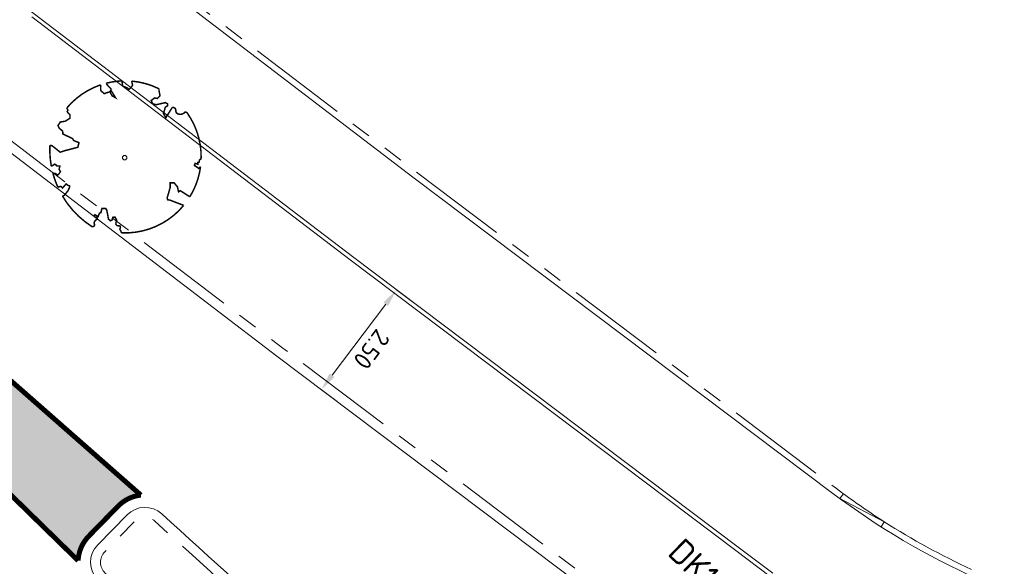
# Model space of a CAD drawing. Header units: metres. Extents: x 187485 to 190091, y 333584 to 335017.
# Tile 10 of 21: x 189008 to 189028, y 333992 to 334003. Entities that reach past the tile are written whole.
import ezdxf
from ezdxf.enums import TextEntityAlignment as Align
from ezdxf.lldxf.tags import DXFTag

# ---------------------------------------------------------------- set-up
doc = ezdxf.new("R2010")
doc.units = ezdxf.units.M
doc.linetypes.add('VH-TROTTOIRBAND_180-200', pattern=[20, 10, -2, 2, -2, 2, -2])
doc.layers.get('Defpoints').update_dxf_attribs({"color": 151})
for name, color, linetype, lineweight in [('N-WE-GR-BOOM-S', 7, 'Continuous', 18), ('N-WE-VH-KANTOPSLUITING_ELEMENT_VERLAAGDEBAND_OENV-G', 1, 'Continuous', 15), ('N-WE-VH-KANTOPSLUITING_ELEMENT_VERLOOPBAND_OENV-G', 1, 'Continuous', 15), ('N-WE-VH-KANTOPSLUITING_OPSLUITBAND_80X200-G', 5, 'VH-OPSLUITBAND_100X200', 15), ('N-WE-VH-KANTOPSLUITING_RIJWIELPADBAND_4-12 200-G', 5, 'VH-TROTTOIRBAND_180-200', 15), ('N-WE-VH-KANTOPSLUITING_RIJWIELPADBAND_4-12 200_OENV-G', 1, 'VH-TROTTOIRBAND_180-200', 15), ('N-WE-VH-KANTOPSLUITING_TROTTOIRBAND_180 200_OENV-G', 1, 'VH-TROTTOIRBAND_180-200', 15), ('N-WE-VH-KANTOPSLUITING_VOORKANTBAND-G', 5, 'Continuous', 15), ('N-WE-VH-KANTOPSLUITING_VOORKANTBAND_OENV-G', 1, 'Continuous', 15), ('N-WE-VW-MARKERING_PUNTSTUK_OENV-V', 1, 'Continuous', 18), ('N-WE-VW-VRI-M', 7, 'Continuous', 20), ('X-XX-AL-T25', 7, 'Continuous', 25)]:
    doc.layers.add(name, color=color, linetype=linetype, lineweight=lineweight)
doc.styles.add('NLCS-ISO-M200-T18', font='NLCS-ISO.ttf', dxfattribs={"height": 0.36})
doc.styles.add('NLCS-ISO-M200-T25', font='NLCS-ISO.ttf', dxfattribs={"height": 0.5})
doc.styles.add('NLCS-ISO-M500-T25', font='NLCS-ISO.ttf', dxfattribs={"height": 1.25})
tags = doc.linetypes.add('VH-OPSLUITBAND_100X200', pattern=[16, 8, -2, 4, -2]).pattern_tags.tags
tags[10:11] = [DXFTag(74, 4), DXFTag(75, 0), DXFTag(340, '0'), DXFTag(46, 1.0), DXFTag(50, 0.0), DXFTag(44, 0.0), DXFTag(45, 0.0)]
tags[8:9] = [DXFTag(74, 4), DXFTag(75, 0), DXFTag(340, '0'), DXFTag(46, 1.0), DXFTag(50, 0.0), DXFTag(44, 0.0), DXFTag(45, 0.0)]
tags[6:7] = [DXFTag(74, 4), DXFTag(75, 0), DXFTag(340, '0'), DXFTag(46, 1.0), DXFTag(50, 0.0), DXFTag(44, 0.0), DXFTag(45, 0.0)]
tags[4:5] = [DXFTag(74, 4), DXFTag(75, 0), DXFTag(340, '0'), DXFTag(46, 1.0), DXFTag(50, 0.0), DXFTag(44, 0.0), DXFTag(45, 0.0)]
doc.dimstyles.new('NLCS-M200-T18-PIJL_L2_H2', dxfattribs={"dimscale": 0.2, "dimtxt": 2.5, "dimasz": 1.8, "dimexe": 2, "dimexo": 2, "dimgap": 0.7, "dimtad": 1, "dimzin": 0, "dimdsep": 46, "dimtxsty": 'NLCS-ISO-M200-T18', "dimcen": 0, "dimdle": 2, "dimclrd": 256, "dimclre": 256, "dimclrt": 256, "dimazin": 0, "dimtfac": 1, "dimtdec": 3, "dimtofl": 0, "dimtmove": 0, "dimatfit": 3, "dimfxl": 2, "dimfxlon": 1, "dimtfillclr": 256, "dimtolj": 1, "dimtzin": 0, "dimlwd": -1, "dimlwe": -1, "dimarcsym": 0})

# ---------------------------------------------------------------- blocks, each defined once
blk = doc.blocks.new('*U90')
at = {"const_width": 0.02}
blk.add_lwpolyline([(0.08650493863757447, 0.9423767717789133), (0.08824732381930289, 0.9444135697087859), (0.08990813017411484, 0.9461926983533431), (0.09149985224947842, 0.947791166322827), (0.09303498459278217, 0.9492859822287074), (0.09452602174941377, 0.9507541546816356), (0.09598545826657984, 0.9522726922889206), (0.0974257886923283, 0.9539186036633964), (0.09885950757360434, 0.9557688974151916), (0.1002758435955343, 0.9579073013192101), (0.1015709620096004, 0.9604444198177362), (0.1026177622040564, 0.9634975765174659), (0.1032891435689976, 0.9671840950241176), (0.1034580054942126, 0.9716212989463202), (0.1029972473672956, 0.9769265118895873), (0.1017797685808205, 0.9832170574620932), (0.09505220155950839, 1.006887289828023, -0.5293802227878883), (0.1058198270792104, 1.019753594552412, -0.08713876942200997), (0.4436612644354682, 0.9249343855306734, -0.3723405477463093), (0.4568971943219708, 0.8945195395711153), (0.4707620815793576, 0.8238279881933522), (0.436041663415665, 0.7892173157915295), (0.398413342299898, 0.7970961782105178), (0.3533968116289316, 0.7633326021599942), (0.3706255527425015, 0.7204620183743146), (0.4172405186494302, 0.7054663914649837), (0.5423792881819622, 0.7342323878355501), (0.5728953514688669, 0.717372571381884), (0.5699041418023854, 0.6905147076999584), (0.5413587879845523, 0.6729338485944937), (0.5154089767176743, 0.5882506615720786), (0.5486011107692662, 0.5339612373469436), (0.6335552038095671, 0.6693344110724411, -0.5046405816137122), (0.6812036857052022, 0.6279469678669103, 0.3319483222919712), (0.7087285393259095, 0.5842292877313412, 0.282007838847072), (0.798581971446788, 0.6007519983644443), (0.7913936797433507, 0.5970326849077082, -0.5121558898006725), (0.8325480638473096, 0.5967071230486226, -0.1607604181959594), (1.018898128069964, -0.01121447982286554), (0.9954664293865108, -0.03381072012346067), (0.9952625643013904, -0.05876833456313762), (0.97237409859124, -0.06297039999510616), (0.9752459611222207, -0.08757275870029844), (0.9396180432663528, -0.07610409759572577), (0.9288286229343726, -0.1038427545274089), (0.9727618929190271, -0.1330526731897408), (0.9865007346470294, -0.1439328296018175), (1.010728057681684, -0.1198401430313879, -0.1063709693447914), (0.8681108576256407, -0.5220690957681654), (0.741059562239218, -0.4401882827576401), (0.717514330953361, -0.4563753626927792), (0.7024918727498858, -0.3889588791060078), (0.6572299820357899, -0.33466945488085), (0.6047093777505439, -0.3351830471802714), (0.6059330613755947, -0.3980071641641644), (0.566077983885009, -0.5355302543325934), (0.5721253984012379, -0.5617551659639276), (0.6010301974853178, -0.5658893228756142), (0.7859714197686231, -0.6365895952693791, -0.2362982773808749), (-0.04501724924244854, -1.002694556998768, 0.1596250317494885), (-0.06940896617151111, -0.9540268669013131, 0.3508021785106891), (-0.06296231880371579, -0.9055693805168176, -0.5046405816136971), (-0.1200019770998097, -0.8785550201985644), (-0.1061238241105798, -0.8340445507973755), (-0.1294890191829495, -0.7924725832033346), (-0.1603268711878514, -0.7955668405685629), (-0.1649629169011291, -0.828769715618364), (-0.1883580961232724, -0.8422959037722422), (-0.2160544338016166, -0.8211205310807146), (-0.2399694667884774, -0.6949648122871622), (-0.2582130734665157, -0.6767494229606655), (-0.3043936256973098, -0.6781892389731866), (-0.3172346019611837, -0.7329758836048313), (-0.336052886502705, -0.7388846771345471), (-0.3538048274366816, -0.7845823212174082), (-0.4006539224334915, -0.7595278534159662, 0.7335825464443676), (-0.3835417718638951, -0.794540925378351, -0.8616245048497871), (-0.3740247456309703, -0.8255252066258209, 0.2799778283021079), (-0.4086139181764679, -0.8785016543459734), (-0.407173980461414, -0.8805199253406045, -0.8270561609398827), (-0.4415787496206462, -0.9165484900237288, -0.1167741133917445), (-0.8304377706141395, -0.5112535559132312), (-0.8228827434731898, -0.5098405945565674), (-0.8167086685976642, -0.5081276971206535), (-0.8117538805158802, -0.5061763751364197), (-0.8078567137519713, -0.5040481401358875), (-0.8048555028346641, -0.5018045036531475), (-0.8025885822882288, -0.4995069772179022), (-0.8008942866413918, -0.497217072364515), (-0.7535134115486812, -0.4367869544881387), (-0.7524957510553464, -0.4346789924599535), (-0.7516640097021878, -0.4326561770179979), (-0.7509548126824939, -0.4306730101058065), (-0.7503047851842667, -0.4286839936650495), (-0.7496505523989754, -0.4266436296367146), (-0.7489287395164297, -0.424506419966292), (-0.7480759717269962, -0.4222268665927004), (-0.7470288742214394, -0.4197594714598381), (-0.7457457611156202, -0.4170726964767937), (-0.7442717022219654, -0.4141908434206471), (-0.7426734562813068, -0.4111521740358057), (-0.7410177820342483, -0.4079949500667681), (-0.7393714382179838, -0.404757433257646), (-0.7378011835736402, -0.4014778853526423), (-0.736373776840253, -0.3981945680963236), (-0.7351559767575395, -0.3949457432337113), (-0.7342033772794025, -0.3917709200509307), (-0.7335269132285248, -0.3887145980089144), (-0.7331263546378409, -0.3858225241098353), (-0.7330014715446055, -0.3831404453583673), (-0.7331520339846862, -0.3807141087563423), (-0.7335778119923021, -0.3785892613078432), (-0.7342785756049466, -0.3768116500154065), (-0.7352540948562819, -0.3754270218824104), (-0.7364992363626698, -0.3744576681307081), (-0.7379892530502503, -0.3738320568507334), (-0.7396944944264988, -0.3734552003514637), (-0.7415853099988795, -0.373232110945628), (-0.7436320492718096, -0.3730678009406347), (-0.7458050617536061, -0.3728672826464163), (-0.7480746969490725, -0.3725355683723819), (-0.7504113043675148, -0.3719776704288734), (-0.7527903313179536, -0.3711203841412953), (-0.7552076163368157, -0.3699776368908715), (-0.7576640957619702, -0.3685851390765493), (-0.7601607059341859, -0.3669786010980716), (-0.7626983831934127, -0.36519373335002), (-0.7652780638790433, -0.3632662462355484), (-0.7679006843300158, -0.3612318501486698), (-0.7705671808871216, -0.3591262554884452), (-0.7732724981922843, -0.3569747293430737), (-0.7759876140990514, -0.3547607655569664), (-0.7786775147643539, -0.3524574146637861), (-0.7813071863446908, -0.3500377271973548), (-0.8299391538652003, -0.4056840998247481), (-0.8323433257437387, -0.4029508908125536), (-0.8345822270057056, -0.4000204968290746), (-0.836620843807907, -0.3968659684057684), (-0.8385216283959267, -0.3935251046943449), (-0.840736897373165, -0.3902946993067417), (-0.8438164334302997, -0.3875362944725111), (-0.8483100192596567, -0.3856114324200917), (-0.85476743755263, -0.3848816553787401), (-0.8637384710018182, -0.3857085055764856), (-0.8757729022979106, -0.3884535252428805), (-0.8914205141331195, -0.3934782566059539, -0.04099741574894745), (-0.9582294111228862, -0.2054473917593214), (-0.9234884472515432, -0.2114270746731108), (-0.8925376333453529, -0.2312720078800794), (-0.8760445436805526, -0.2163382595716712), (-0.8562040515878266, -0.1853920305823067), (-0.8752034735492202, -0.1563483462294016), (-0.8645641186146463, -0.1134496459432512), (-0.9040011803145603, -0.1102134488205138), (-0.9304102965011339, -0.08463351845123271), (-0.9783993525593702, -0.1160192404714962, -0.05814040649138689), (-0.9976138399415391, 0.165834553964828), (-0.9703584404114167, 0.1604275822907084), (-0.8596913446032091, 0.07278734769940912), (-0.8119143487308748, 0.08936666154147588), (-0.6256486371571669, 0.1385249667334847), (-0.6097807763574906, 0.2000328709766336), (-0.6817740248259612, 0.228700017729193), (-0.6928026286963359, 0.2522743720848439), (-0.8242515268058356, 0.3167975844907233), (-0.8271706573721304, 0.3537371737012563), (-0.8715954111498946, 0.3913917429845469), (-0.8896592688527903, 0.4279577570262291), (-0.8593118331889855, 0.4756539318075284), (-0.7915101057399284, 0.4862687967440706), (-0.7299217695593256, 0.526538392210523), (-0.7292294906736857, 0.5680382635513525), (-0.7676352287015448, 0.6132933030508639), (-0.7574352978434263, 0.6324233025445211), (-0.7726401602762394, 0.662019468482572, -0.1342797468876), (-0.332838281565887, 0.9669673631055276, -0.5417265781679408), (-0.3193477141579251, 0.9566341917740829), (-0.3215297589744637, 0.9278934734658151), (-0.3210668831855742, 0.9129554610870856), (-0.3190361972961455, 0.901530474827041), (-0.3157811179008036, 0.8929926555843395), (-0.3116450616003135, 0.8867161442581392), (-0.3069714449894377, 0.88207508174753), (-0.3021036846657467, 0.8784436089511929), (-0.2973851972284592, 0.8751958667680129), (-0.2930876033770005, 0.8718356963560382), (-0.28919534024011, 0.8683857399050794), (-0.2856210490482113, 0.8649983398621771), (-0.2822773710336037, 0.8618258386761), (-0.2790769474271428, 0.859020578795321), (-0.2759324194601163, 0.8567349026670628), (-0.2727564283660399, 0.8551211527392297), (-0.269461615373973, 0.8543316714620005), (-0.2659792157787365, 0.8544624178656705), (-0.2623148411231, 0.855383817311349), (-0.2584926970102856, 0.856909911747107), (-0.2545369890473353, 0.8588547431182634), (-0.250471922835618, 0.8610323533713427), (-0.2463217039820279, 0.8632567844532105), (-0.2421105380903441, 0.8653420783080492), (-0.2378626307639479, 0.8671022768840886), (-0.2336034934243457, 0.8684046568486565), (-0.2293638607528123, 0.8693294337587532), (-0.2251757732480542, 0.8700100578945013), (-0.2210712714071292, 0.8705799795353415), (-0.2170823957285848, 0.8711726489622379), (-0.2132411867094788, 0.8719215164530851), (-0.2095796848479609, 0.8729600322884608), (-0.2061299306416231, 0.874421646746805), (-0.2029177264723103, 0.8764026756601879), (-0.1999439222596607, 0.878850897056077), (-0.1972031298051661, 0.881676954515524), (-0.1946899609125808, 0.8847914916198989), (-0.1925695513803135, 0.8648193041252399), (-0.1880558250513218, 0.8596630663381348), (-0.1667766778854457, 0.8235695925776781), (-0.1221388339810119, 0.7991742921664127), (-0.1853639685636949, 0.9015843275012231), (-0.1842019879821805, 0.9046962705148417), (-0.1833989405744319, 0.907716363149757), (-0.1830339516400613, 0.9106778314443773), (-0.1831861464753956, 0.9136139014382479), (-0.183934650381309, 0.916557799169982), (-0.1853585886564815, 0.9195427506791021), (-0.1875370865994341, 0.9226019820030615), (-0.1905285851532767, 0.9257980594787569), (-0.1943087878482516, 0.929310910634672), (-0.1988327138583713, 0.9333498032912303), (-0.2040553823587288, 0.9381240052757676), (-0.2099318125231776, 0.9438427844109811), (-0.2164170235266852, 0.9507154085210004), (-0.2234660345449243, 0.9589511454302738), (-0.2398539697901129, 0.9801903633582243, -0.5431042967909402), (-0.234212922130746, 0.9962449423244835, -0.04676559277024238), (-0.0468485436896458, 1.023485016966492, -0.3851675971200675), (-0.03630432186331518, 1.014881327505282), (-0.03045796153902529, 0.976481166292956), (-0.02755332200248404, 0.9644842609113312), (-0.02429638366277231, 0.9560845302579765), (-0.02076585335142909, 0.9506286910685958), (-0.01704043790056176, 0.9474634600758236), (-0.01319884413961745, 0.9459355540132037), (-0.009319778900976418, 0.945391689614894), (-0.005481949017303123, 0.9451785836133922), (-0.001749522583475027, 0.9447590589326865), (0.0018714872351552, 0.9440603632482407), (0.005389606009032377, 0.9431258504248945), (0.008813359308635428, 0.9419988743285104), (0.01215127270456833, 0.9407227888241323), (0.01541187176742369, 0.9393409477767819), (0.01860368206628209, 0.937896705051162), (0.02173522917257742, 0.9364334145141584), (0.02480835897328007, 0.9349844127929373), (0.02779819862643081, 0.933542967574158), (0.03067319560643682, 0.9320923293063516), (0.03340179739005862, 0.9306157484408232), (0.03595245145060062, 0.9290964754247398), (0.03829360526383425, 0.9275177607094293), (0.04039370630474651, 0.9258628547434), (0.0422212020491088, 0.9241150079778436), (0.04376176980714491, 0.9222717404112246), (0.04507000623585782, 0.9203876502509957), (0.04621773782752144, 0.918531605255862), (0.0472767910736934, 0.9167724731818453), (0.04831899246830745, 0.9151791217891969), (0.04941616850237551, 0.913820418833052), (0.05064014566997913, 0.9127652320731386), (0.05206275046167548, 0.9120824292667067), (0.05373699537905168, 0.9118260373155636), (0.0556406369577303, 0.9119907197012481), (0.0577326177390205, 0.9125562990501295), (0.05997188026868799, 0.9135025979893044), (0.06231736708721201, 0.9148094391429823), (0.064728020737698, 0.9164566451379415), (0.06716278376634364, 0.9184240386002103), (0.06958059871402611, 0.9206914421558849), (0.07194649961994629, 0.923229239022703), (0.07424988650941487, 0.9259700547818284), (0.07648625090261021, 0.9288370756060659), (0.07865108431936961, 0.9317534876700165), (0.08073987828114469, 0.9346424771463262), (0.08274812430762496, 0.9374272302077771), (0.08467131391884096, 0.9400309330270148)], format="xyb", close=True, dxfattribs=at)
blk.add_circle((0, 0), 0.03)
at = {"color": 7, "style": 'NLCS-ISO-M500-T25'}
for tag, p in [('NR', (-0.492335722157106, -0.0803714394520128)), ('NAAM', (-0.492335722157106, -0.3203714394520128))]:
    blk.add_attdef(tag, p, '', height=0.2, dxfattribs=at)
at = {"color": 7, "style": 'NLCS-ISO-M500-T25', "flags": 1}
for tag, p in [('WETNAAM', (-0.492335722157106, -0.5603714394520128)), ('STAMDIA', (-0.492335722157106, -0.8003714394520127)), ('STAMOMTR', (-0.492335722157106, -1.040371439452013)), ('OPMERKING', (-0.492335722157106, -1.280371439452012)), ('HANDH_KAPPEN', (-0.492335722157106, -1.520371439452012))]:
    blk.add_attdef(tag, p, '', height=0.2, dxfattribs=at)
blk = doc.blocks.new('*D87')
at = {"layer": 'Defpoints', "color": 0, "transparency": 16777216}
for p in [(189015.6270768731, 333997.3684576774), (189014.1223135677, 333995.3720390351), (189014.1223135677, 333995.3720390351)]:
    blk.add_point(p, dxfattribs=at)
at = {"layer": 'N-WE-VW-VRI-M', "transparency": 16777216}
for p, q in [((189015.6270768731, 333997.3684576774), (189015.9465038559, 333997.1276955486)), ((189015.4103909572, 333997.0809733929), (189014.3389994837, 333995.6595233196)), ((189014.1223135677, 333995.3720390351), (189014.4417405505, 333995.1312769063))]:
    blk.add_line(p, q, dxfattribs=at)
for points in [[(189015.4583050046, 333997.0448590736), (189015.3624769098, 333997.1170877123), (189015.6270768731, 333997.3684576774)], [(189014.3869135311, 333995.6234090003), (189014.2910854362, 333995.695637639), (189014.1223135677, 333995.3720390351)]]:
    blk.add_solid(points, dxfattribs=at)
at = {"layer": 'N-WE-VW-VRI-M', "transparency": 16777216, "insert": (189015.1302368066, 333996.1776386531), "char_height": 0.36, "attachment_point": 5, "rotation": 232.99352148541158, "style": 'NLCS-ISO-M200-T18'}
blk.add_mtext('\\A1;2.50', dxfattribs=at)

msp = doc.modelspace()

# ---------------------------------------------------------------- hatches: boundary and pattern name
at = {"layer": 'N-WE-VW-MARKERING_PUNTSTUK_OENV-V'}
h = msp.add_hatch(color=256, dxfattribs=at)
h.dxf.hatch_style = 1
edge = h.paths.add_edge_path()
edge.add_arc((188830.8334247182, 333816.7660545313), 250.0000000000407, 45.63089130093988, 47.12274583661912, ccw=False)
edge.add_line((189005.6529315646, 333995.4785052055), (189009.2602366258, 333991.9497790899))
edge.add_arc((189010.0094888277, 333991.9162956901), 0.7500000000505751, 135.6308912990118, 177.4412061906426, ccw=False)
edge.add_line((189009.4733514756, 333992.4407542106), (189010.0600234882, 333993.0404904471))
edge.add_arc((189010.5961608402, 333992.5160319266), 0.7500000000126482, 96.20358719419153, 135.6308913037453, ccw=False)
edge.add_arc((188876.9330817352, 333844.4132592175), 199.9999999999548, 48.0940255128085, 51.41880456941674)
edge.add_line((189001.657695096, 334000.7582969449), (189000.9409255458, 333999.9693245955))

# ---------------------------------------------------------------- linework, layer by layer
at = {"layer": 'N-WE-VH-KANTOPSLUITING_ELEMENT_VERLAAGDEBAND_OENV-G'}
msp.add_arc((189033.3817530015, 334005.2743219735), 14.88, 237.47516121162, 245.1374168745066, dxfattribs=at)
at = {"layer": 'N-WE-VH-KANTOPSLUITING_ELEMENT_VERLOOPBAND_OENV-G'}
for p, q in [((189024.491558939, 333993.1927471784), (189024.5626804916, 333993.2893997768)), ((189024.4915589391, 333993.1927471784), (189025.3812950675, 333992.7281244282)), ((189025.3167752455, 333992.6269454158), (189025.3812950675, 333992.7281244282))]:
    msp.add_line(p, q, dxfattribs=at)
msp.add_arc((189033.3817530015, 334005.2743219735), 14.88, 233.6526074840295, 237.47516121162, dxfattribs=at)
at = {"layer": 'N-WE-VH-KANTOPSLUITING_OPSLUITBAND_80X200-G', "ltscale": 0.2}
for p, q in [((189014.6979614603, 333997.9685816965), (189008.3332143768, 334002.8290797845)), ((189022.410631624, 333992.1553004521), (189014.6979614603, 333997.9685816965)), ((189023.1012100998, 333991.6347898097), (189022.410631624, 333992.1553004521))]:
    msp.add_line(p, q, dxfattribs=at)
at = {"layer": 'N-WE-VH-KANTOPSLUITING_RIJWIELPADBAND_4-12 200-G', "ltscale": 0.2}
msp.add_lwpolyline([(188979.2265304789, 334027.8798089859), (188983.9138318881, 334024.426654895), (189002.4001491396, 334010.1531652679), (189009.6703536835, 334004.576095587), (189016.0276881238, 333999.7212582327), (189024.425401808, 333993.3916382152)], dxfattribs=at)
at = {"layer": 'N-WE-VH-KANTOPSLUITING_RIJWIELPADBAND_4-12 200_OENV-G', "ltscale": 0.2}
msp.add_arc((189033.3817530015, 334005.2743219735), 14.88, 232.9935214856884, 233.6526074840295, dxfattribs=at)
at = {"layer": 'N-WE-VH-KANTOPSLUITING_TROTTOIRBAND_180 200_OENV-G', "ltscale": 0.2, "flags": 128}
for points in [[(189004.2291639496, 334003.1793911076), (189006.9839192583, 334001.0661820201), (189013.3561463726, 333996.1999717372), (189021.024731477, 333990.4199187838, 0.003552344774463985), (189021.4787492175, 333990.082742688)], [(189016.5830030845, 333985.0663055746), (189009.7997054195, 333991.7018407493, -0.4142135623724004), (189009.7950338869, 333992.1260790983), (189010.3817058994, 333992.7258153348, -0.4024902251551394), (189010.7971579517, 333992.738742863, -0.01004748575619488), (189016.6484566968, 333987.2406165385), (189017.6966885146, 333986.2152240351)]]:
    msp.add_lwpolyline(points, format="xyb", dxfattribs=at)
at = {"layer": 'N-WE-VH-KANTOPSLUITING_VOORKANTBAND-G'}
for p, q in [((189009.5974188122, 334004.4808038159), (189015.9551575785, 333999.6256576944)), ((189015.9551575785, 333999.6256576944), (189024.3531731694, 333993.2958101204)), ((189022.4587840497, 333992.2191858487), (189023.1493625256, 333991.6986752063))]:
    msp.add_line(p, q, dxfattribs=at)
msp.add_lwpolyline([(188977.9691012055, 334026.1729781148), (188982.6371441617, 334022.7340118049), (189001.1071614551, 334008.4731075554), (189008.3818376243, 334002.8926076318), (189014.7463151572, 333998.0323153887), (189022.4587840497, 333992.2191858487)], dxfattribs=at)
at = {"layer": 'N-WE-VH-KANTOPSLUITING_VOORKANTBAND_OENV-G'}
for points in [[(189004.1074083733, 334003.0207229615), (189006.8623611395, 334000.9073624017), (189013.2352621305, 333996.0406375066), (189020.9043504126, 333990.2602052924, 0.02951359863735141), (189024.8329677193, 333987.6475220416, 0.3447392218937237), (189025.4435106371, 333987.7311314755)], [(189016.443147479, 333984.923335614), (189009.659849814, 333991.5588707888, -0.4142135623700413), (189009.6520639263, 333992.2659347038), (189010.2387359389, 333992.8656709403, -0.4024902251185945), (189010.931156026, 333992.8872168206, -0.01004748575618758), (189016.788311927, 333987.3835868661), (189017.8365437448, 333986.3581943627)]]:
    msp.add_lwpolyline(points, format="xyb", dxfattribs=at)
msp.add_arc((189033.3817530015, 334005.2743219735), 15, 232.9935214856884, 258.8354542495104, dxfattribs=at)
at = {"layer": 'N-WE-VW-MARKERING_PUNTSTUK_OENV-V', "const_width": 0.1, "flags": 128}
msp.add_lwpolyline([(189000.9409255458, 333999.9693245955, -0.006509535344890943), (189005.6529315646, 333995.4785052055), (189009.2602366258, 333991.9497790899, -0.1844830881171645), (189009.4733514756, 333992.4407542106), (189010.0600234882, 333993.0404904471, -0.173751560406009), (189010.515114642, 333993.2616400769, 0.01450810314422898), (189001.657695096, 334000.7582969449)], format="xyb", close=True, dxfattribs=at)

# ---------------------------------------------------------------- block references
at = {"layer": 'N-WE-GR-BOOM-S', "xscale": 1.5, "yscale": 1.5}
msp.add_blockref('*U90', (189010.1922673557, 334000.0127470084), dxfattribs=at)

# ---------------------------------------------------------------- texts
at = {"layer": 'X-XX-AL-T25', "style": 'NLCS-ISO-M200-T25'}
msp.add_text('DK134.1', height=0.4999999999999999, rotation=315.6308913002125, dxfattribs=at).set_placement((189022.1299418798, 333991.6962025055), align=Align.TOP_CENTER)

# ---------------------------------------------------------------- dimensions: what is measured, and where the dimension line sits
at = {"layer": 'N-WE-VW-VRI-M'}
dim = msp.add_aligned_dim(p1=(189015.6270768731, 333997.3684576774), p2=(189014.1223135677, 333995.3720390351), distance=0, dimstyle='NLCS-M200-T18-PIJL_L2_H2', dxfattribs=at)
dim.commit()
dim.dimension.update_dxf_attribs({"geometry": '*D87', "text_midpoint": (189015.1302368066, 333996.1776386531)})

doc.saveas('drawing.dxf')
